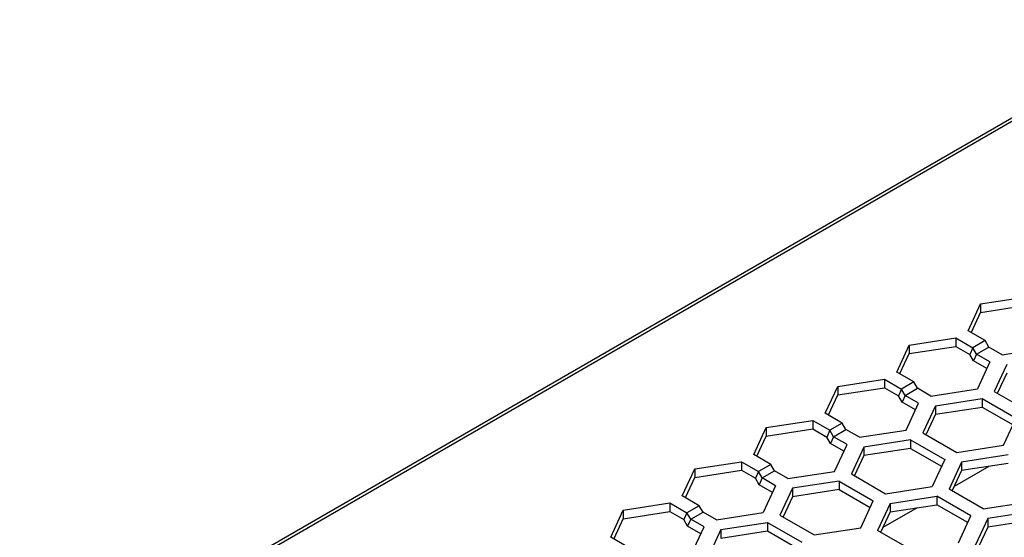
# Model space of a CAD drawing. Header units: inches. Extents: x 0 to 179, y 0 to 133.
# Tile 4 of 12: x 5 to 61, y 100 to 130. Entities that reach past the tile are written whole.
import ezdxf

# ---------------------------------------------------------------- set-up
doc = ezdxf.new("R2010")
doc.units = ezdxf.units.IN
doc.header["$MEASUREMENT"] = 0

msp = doc.modelspace()

# ---------------------------------------------------------------- linework, layer by layer
at = {"color": 3, "linetype": 'Continuous'}
for p, q in [((71.466, 130.103), (4.786, 91.606)), ((71.766, 130.073), (5.086, 91.576)), ((59.92, 113.806), (62.597, 114.22)), ((59.203, 112.261), (59.92, 113.806)), ((55.819, 111.438), (58.496, 111.853)), ((58.496, 111.853), (59.475, 111.287)), ((60.182, 111.695), (59.203, 112.261)), ((55.101, 109.893), (55.819, 111.438)), ((60.182, 111.695), (59.475, 111.287)), ((59.687, 110.919), (59.475, 111.287)), ((59.687, 110.919), (60.395, 111.328)), ((60.395, 111.328), (60.182, 111.695)), ((61.162, 110.884), (60.395, 111.328)), ((61.162, 110.884), (63.839, 111.299)), ((60.455, 110.476), (59.687, 110.919)), ((60.455, 110.476), (59.738, 108.931)), ((61.421, 110.327), (60.704, 108.781)), ((56.081, 109.327), (55.101, 109.893)), ((51, 107.525), (51.717, 109.071)), ((51.717, 109.071), (54.394, 109.485)), ((54.394, 109.485), (55.374, 108.919)), ((56.081, 109.327), (55.374, 108.919)), ((56.293, 108.96), (56.081, 109.327)), ((55.586, 108.552), (55.374, 108.919)), ((55.586, 108.552), (56.293, 108.96)), ((56.354, 108.108), (55.586, 108.552)), ((57.061, 108.517), (56.293, 108.96)), ((57.061, 108.517), (59.738, 108.931)), ((60.704, 108.781), (62.663, 107.65)), ((55.637, 106.563), (56.354, 108.108)), ((57.32, 107.959), (56.603, 106.414)), ((57.32, 107.959), (59.997, 108.373)), ((59.997, 108.373), (61.956, 107.242)), ((51.98, 106.959), (51, 107.525)), ((47.616, 106.703), (50.293, 107.117)), ((50.293, 107.117), (51.273, 106.551)), ((51.98, 106.959), (51.273, 106.551)), ((52.192, 106.592), (51.98, 106.959)), ((61.239, 105.696), (61.956, 107.242)), ((46.899, 105.157), (47.616, 106.703)), ((51.485, 106.184), (51.273, 106.551)), ((51.485, 106.184), (52.192, 106.592)), ((52.96, 106.149), (52.192, 106.592)), ((52.96, 106.149), (55.637, 106.563)), ((56.603, 106.414), (58.562, 105.282)), ((52.253, 105.741), (51.485, 106.184)), ((51.535, 104.195), (52.253, 105.741)), ((55.896, 106.005), (53.219, 105.591)), ((55.896, 106.005), (57.855, 104.874)), ((58.562, 105.282), (61.239, 105.696)), ((47.879, 104.592), (46.899, 105.157)), ((53.219, 105.591), (52.501, 104.046)), ((61.498, 105.139), (58.821, 104.725)), ((43.515, 104.335), (46.192, 104.749)), ((46.192, 104.749), (47.172, 104.183)), ((47.879, 104.592), (47.172, 104.183)), ((48.091, 104.224), (47.879, 104.592)), ((57.855, 104.874), (57.138, 103.328)), ((58.821, 104.725), (58.104, 103.179)), ((42.798, 102.79), (43.515, 104.335)), ((47.384, 103.816), (47.172, 104.183)), ((47.384, 103.816), (48.091, 104.224)), ((48.859, 103.781), (48.091, 104.224)), ((48.859, 103.781), (51.535, 104.195)), ((52.501, 104.046), (54.461, 102.914)), ((48.152, 103.373), (47.384, 103.816)), ((51.794, 103.637), (49.117, 103.223)), ((51.794, 103.637), (53.754, 102.506)), ((48.152, 103.373), (47.434, 101.827)), ((49.117, 103.223), (48.4, 101.678)), ((54.461, 102.914), (57.138, 103.328)), ((60.063, 102.048), (58.104, 103.179)), ((39.414, 101.967), (42.091, 102.381)), ((42.091, 102.381), (43.071, 101.816)), ((43.778, 102.224), (42.798, 102.79)), ((53.037, 100.961), (53.754, 102.506)), ((54.72, 102.357), (54.003, 100.811)), ((54.72, 102.357), (57.397, 102.771)), ((59.356, 101.639), (57.397, 102.771)), ((60.063, 102.048), (62.74, 102.462)), ((38.697, 100.422), (39.414, 101.967)), ((43.778, 102.224), (43.071, 101.816)), ((43.283, 101.448), (43.071, 101.816)), ((43.283, 101.448), (43.99, 101.856)), ((43.99, 101.856), (43.778, 102.224)), ((44.757, 101.413), (43.99, 101.856)), ((44.757, 101.413), (47.434, 101.827)), ((62.999, 101.904), (60.322, 101.49)), ((44.05, 101.005), (43.283, 101.448)), ((45.016, 100.856), (47.693, 101.27)), ((47.693, 101.27), (49.653, 100.138)), ((48.4, 101.678), (50.36, 100.547)), ((58.639, 100.094), (59.356, 101.639)), ((60.322, 101.49), (59.605, 99.945)), ((43.333, 99.46), (44.05, 101.005)), ((45.016, 100.856), (44.299, 99.31)), ((50.36, 100.547), (53.037, 100.961)), ((55.962, 99.68), (54.003, 100.811)), ((39.676, 99.856), (38.697, 100.422))]:
    msp.add_line(p, q, dxfattribs=at)
at = {"color": 7, "linetype": 'Continuous'}
for p, q in [((59.92, 113.806), (59.92, 113.316)), ((59.92, 113.316), (62.597, 113.73)), ((59.39, 112.174), (59.92, 113.316)), ((58.496, 111.853), (58.496, 111.363)), ((55.819, 111.438), (55.819, 110.949)), ((55.819, 110.949), (58.496, 111.363)), ((58.496, 111.363), (59.3, 110.898)), ((59.475, 111.287), (59.3, 110.898)), ((55.289, 109.806), (55.819, 110.949)), ((59.512, 110.531), (59.3, 110.898)), ((59.687, 110.919), (59.512, 110.531)), ((60.276, 110.09), (59.512, 110.531)), ((61.421, 109.837), (60.891, 108.695)), ((51.717, 109.071), (51.717, 108.581)), ((54.394, 109.485), (54.394, 108.995)), ((51.187, 107.438), (51.717, 108.581)), ((51.717, 108.581), (54.394, 108.995)), ((54.394, 108.995), (55.198, 108.531)), ((55.374, 108.919), (55.198, 108.531)), ((55.411, 108.163), (55.198, 108.531)), ((55.586, 108.552), (55.411, 108.163)), ((56.175, 107.722), (55.411, 108.163)), ((57.32, 107.959), (57.32, 107.469)), ((59.997, 108.373), (59.997, 107.883)), ((57.32, 107.469), (56.79, 106.327)), ((57.32, 107.469), (59.997, 107.883)), ((59.997, 107.883), (61.777, 106.855)), ((50.293, 107.117), (50.293, 106.627)), ((47.086, 105.071), (47.616, 106.213)), ((47.616, 106.703), (47.616, 106.213)), ((47.616, 106.213), (50.293, 106.627)), ((50.293, 106.627), (51.097, 106.163)), ((51.273, 106.551), (51.097, 106.163)), ((51.309, 105.795), (51.097, 106.163)), ((51.485, 106.184), (51.309, 105.795)), ((52.073, 105.354), (51.309, 105.795)), ((55.896, 106.005), (55.896, 105.515)), ((53.219, 105.101), (52.688, 103.959)), ((53.219, 105.591), (53.219, 105.101)), ((55.896, 105.515), (53.219, 105.101)), ((55.896, 105.515), (57.676, 104.488)), ((46.192, 104.749), (46.192, 104.259)), ((58.821, 104.725), (58.821, 104.235)), ((61.498, 104.649), (58.821, 104.235)), ((43.515, 104.335), (43.515, 103.845)), ((43.515, 103.845), (46.192, 104.259)), ((46.192, 104.259), (46.996, 103.795)), ((47.172, 104.183), (46.996, 103.795)), ((58.821, 104.235), (58.291, 103.092)), ((60.382, 104.476), (58.403, 103.334)), ((42.985, 102.703), (43.515, 103.845)), ((47.208, 103.428), (46.996, 103.795)), ((47.384, 103.816), (47.208, 103.428)), ((47.972, 102.986), (47.208, 103.428)), ((51.794, 103.637), (51.794, 103.148)), ((49.117, 103.223), (49.117, 102.733)), ((51.794, 103.148), (49.117, 102.733)), ((51.794, 103.148), (53.575, 102.12)), ((42.091, 102.381), (42.091, 101.891)), ((49.117, 102.733), (48.587, 101.591)), ((54.72, 102.357), (54.72, 101.867)), ((54.72, 101.867), (57.397, 102.281)), ((57.397, 102.771), (57.397, 102.281)), ((59.177, 101.253), (57.397, 102.281)), ((39.414, 101.967), (39.414, 101.477)), ((39.414, 101.477), (42.091, 101.891)), ((42.091, 101.891), (42.895, 101.427)), ((43.071, 101.816), (42.895, 101.427)), ((54.72, 101.867), (54.19, 100.724)), ((56.28, 102.108), (54.302, 100.966)), ((38.884, 100.335), (39.414, 101.477)), ((43.107, 101.06), (42.895, 101.427)), ((43.283, 101.448), (43.107, 101.06)), ((47.693, 101.27), (47.693, 100.78)), ((60.322, 101.49), (60.322, 101)), ((62.999, 101.414), (60.322, 101)), ((43.871, 100.619), (43.107, 101.06)), ((45.016, 100.856), (45.016, 100.366)), ((45.016, 100.366), (47.693, 100.78)), ((47.693, 100.78), (49.473, 99.752)), ((60.322, 101), (59.792, 99.858))]:
    msp.add_line(p, q, dxfattribs=at)

doc.saveas('drawing.dxf')
